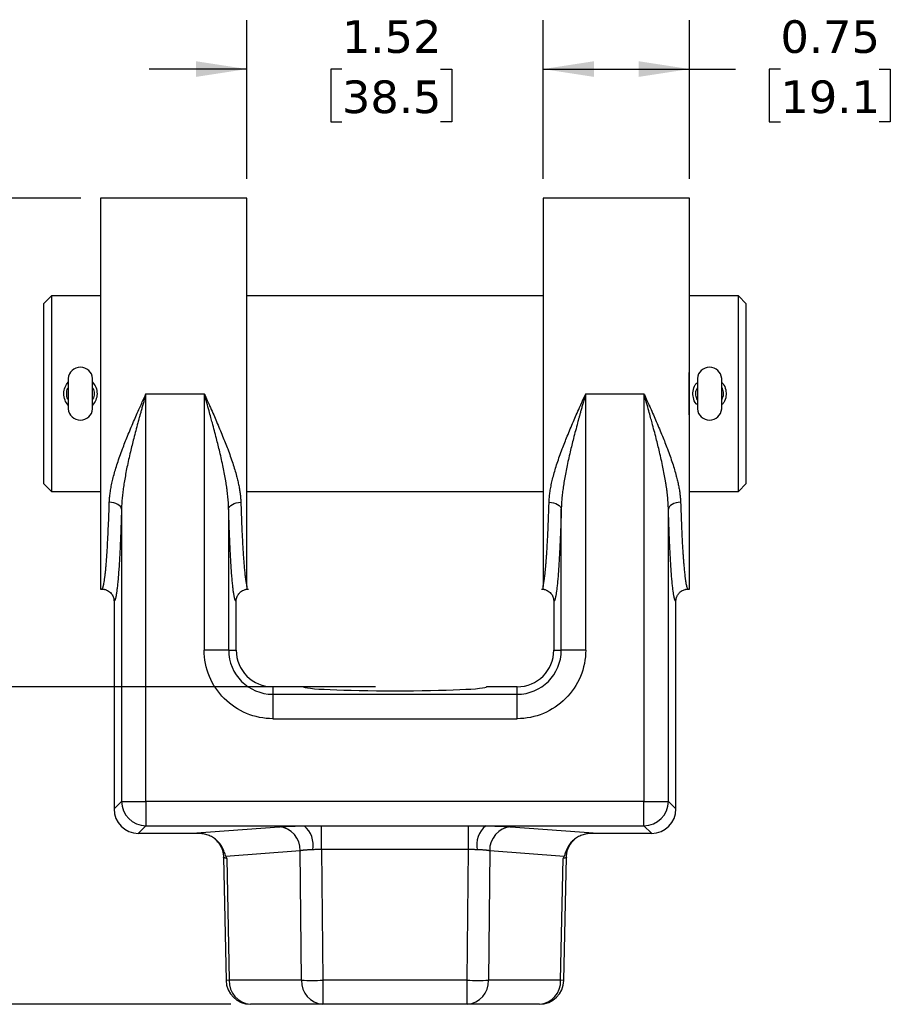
# Model space of a CAD drawing. Header units: inches. Extents: x 0 to 22, y 0 to 17.
# Tile 3 of 5: x 4.9 to 9.3, y 7.1 to 12.2. Entities that reach past the tile are written whole.
import ezdxf

# ---------------------------------------------------------------- set-up
doc = ezdxf.new("R2010")
doc.units = ezdxf.units.IN
doc.header["$LTSCALE"] = 2
doc.header["$MEASUREMENT"] = 0
doc.linetypes.add('SLD-Solid', pattern=[0])
doc.layers.add('DIMENSIONS', color=140, linetype='SLD-Solid', lineweight=25)
doc.styles.add('SLDTEXTSTYLE0', font='VERDANA.TTF')
doc.dimstyles.new('SLDDIMSTYLE0', dxfattribs={"dimtxt": 0.169922, "dimasz": 0.26, "dimexe": 0, "dimexo": 0.0625, "dimgap": 0.04248, "dimtad": 0, "dimtih": 1, "dimtoh": 1, "dimrnd": 1e-09, "dimzin": 12, "dimdsep": 46, "dimtxsty": 'SLDTEXTSTYLE0', "dimsah": 1, "dimcen": 0.09, "dimadec": 0, "dimazin": 3, "dimtfac": 1, "dimtmove": 0, "dimatfit": 0, "dimfxl": 0, "dimfrac": 2, "dimtolj": 1, "dimtzin": 12, "dimarcsym": 0})
doc.dimstyles.new('SLDDIMSTYLE1', dxfattribs={"dimtxt": 0.169922, "dimasz": 0.26, "dimexe": 0, "dimexo": 0.0625, "dimgap": 0.04248, "dimtad": 0, "dimtih": 1, "dimtoh": 1, "dimrnd": 1e-09, "dimdsep": 46, "dimtxsty": 'SLDTEXTSTYLE0', "dimsah": 1, "dimcen": 0.09, "dimadec": 0, "dimazin": 2, "dimtfac": 1, "dimtofl": 0, "dimtmove": 0, "dimatfit": 3, "dimfxl": 0, "dimfrac": 2, "dimtolj": 1, "dimtzin": 12, "dimarcsym": 0})
doc.dimstyles.new('SLDDIMSTYLE2', dxfattribs={"dimtxt": 0.169922, "dimasz": 0.26, "dimexe": 0, "dimexo": 0.0625, "dimgap": 0.04248, "dimtad": 0, "dimtih": 1, "dimtoh": 1, "dimrnd": 1e-09, "dimzin": 12, "dimdsep": 46, "dimtxsty": 'SLDTEXTSTYLE0', "dimsah": 1, "dimcen": 0.09, "dimadec": 0, "dimazin": 3, "dimtfac": 1, "dimtofl": 0, "dimtmove": 0, "dimatfit": 3, "dimfxl": 0, "dimfrac": 2, "dimtolj": 1, "dimtzin": 12, "dimarcsym": 0})

# ---------------------------------------------------------------- blocks, each defined once
blk = doc.blocks.new('_D')
at = {"layer": 'DIMENSIONS'}
for p, q in [((6.051, 11.3559), (6.051, 12.1671)), ((7.566, 11.3559), (7.566, 12.1671)), ((6.051, 11.9171), (5.551, 11.9171)), ((6.5371, 11.9171), (6.48, 11.9171)), ((6.48, 11.9171), (6.48, 11.647)), ((7.042, 11.9171), (7.0991, 11.9171)), ((7.0991, 11.9171), (7.0991, 11.647)), ((7.566, 11.9171), (8.066, 11.9171)), ((6.48, 11.647), (6.5371, 11.647)), ((7.0991, 11.647), (7.042, 11.647))]:
    blk.add_line(p, q, dxfattribs=at)
for points in [[(6.051, 11.9171), (5.791, 11.9571), (5.791, 11.8771)], [(7.566, 11.9171), (7.826, 11.8771), (7.826, 11.9571)]]:
    blk.add_solid(points, dxfattribs=at)
at = {"layer": 'DIMENSIONS', "char_height": 0.16667, "attachment_point": 1, "style": 'SLDTEXTSTYLE0'}
for s, insert in [('1.52', (6.5371, 12.1668)), ('38.5', (6.5371, 11.8587))]:
    blk.add_mtext(s, dxfattribs=dict(at, insert=insert))
blk = doc.blocks.new('_D_1')
at = {"layer": 'DIMENSIONS'}
for p, q in [((7.566, 11.3559), (7.566, 12.1671)), ((8.316, 11.3559), (8.316, 12.1671)), ((7.566, 11.9171), (8.316, 11.9171)), ((8.316, 11.9171), (8.5506, 11.9171)), ((8.7809, 11.9171), (8.7238, 11.9171)), ((8.7238, 11.9171), (8.7238, 11.647)), ((9.2858, 11.9171), (9.3429, 11.9171)), ((9.3429, 11.9171), (9.3429, 11.647)), ((8.7238, 11.647), (8.7809, 11.647)), ((9.3429, 11.647), (9.2858, 11.647))]:
    blk.add_line(p, q, dxfattribs=at)
for points in [[(7.566, 11.9171), (7.826, 11.8771), (7.826, 11.9571)], [(8.316, 11.9171), (8.056, 11.9571), (8.056, 11.8771)]]:
    blk.add_solid(points, dxfattribs=at)
at = {"layer": 'DIMENSIONS', "char_height": 0.16667, "attachment_point": 1, "style": 'SLDTEXTSTYLE0'}
for s, insert in [('0.75', (8.7809, 12.1668)), ('19.1', (8.7809, 11.8587))]:
    blk.add_mtext(s, dxfattribs=dict(at, insert=insert))
blk = doc.blocks.new('_D_2')
at = {"layer": 'DIMENSIONS'}
for p, q in [((5.201, 11.2559), (2.7125, 11.2559)), ((2.9625, 11.2559), (2.9625, 9.5652)), ((2.6393, 9.2571), (2.5822, 9.2571)), ((2.5822, 9.2571), (2.5822, 8.9871)), ((3.2856, 9.2571), (3.3427, 9.2571)), ((3.3427, 9.2571), (3.3427, 8.9871)), ((2.5822, 8.9871), (2.6393, 8.9871)), ((3.3427, 8.9871), (3.2856, 8.9871)), ((2.9625, 7.1309), (2.9625, 8.949)), ((5.9691, 7.1309), (2.7125, 7.1309))]:
    blk.add_line(p, q, dxfattribs=at)
for points in [[(2.9625, 11.2559), (2.9225, 10.9959), (3.0025, 10.9959)], [(2.9625, 7.1309), (3.0025, 7.3909), (2.9225, 7.3909)]]:
    blk.add_solid(points, dxfattribs=at)
at = {"layer": 'DIMENSIONS', "char_height": 0.16667, "attachment_point": 1, "style": 'SLDTEXTSTYLE0'}
for s, insert in [('4.12', (2.71, 9.5068)), ('104.8', (2.6393, 9.1987))]:
    blk.add_mtext(s, dxfattribs=dict(at, insert=insert))
blk = doc.blocks.new('_D_3')
at = {"layer": 'DIMENSIONS'}
for p, q in [((6.7085, 8.7559), (4.0696, 8.7559)), ((4.3196, 8.7559), (4.3196, 8.368)), ((4.0671, 8.0599), (4.01, 8.0599)), ((4.01, 8.0599), (4.01, 7.7898)), ((4.572, 8.0599), (4.6291, 8.0599)), ((4.6291, 8.0599), (4.6291, 7.7898)), ((4.01, 7.7898), (4.0671, 7.7898)), ((4.6291, 7.7898), (4.572, 7.7898)), ((4.3196, 7.1309), (4.3196, 7.7518)), ((5.9691, 7.1309), (4.0696, 7.1309))]:
    blk.add_line(p, q, dxfattribs=at)
for points in [[(4.3196, 8.7559), (4.2796, 8.4959), (4.3596, 8.4959)], [(4.3196, 7.1309), (4.3596, 7.3909), (4.2796, 7.3909)]]:
    blk.add_solid(points, dxfattribs=at)
at = {"layer": 'DIMENSIONS', "char_height": 0.16667, "attachment_point": 1, "style": 'SLDTEXTSTYLE0'}
for s, insert in [('1.62', (4.0671, 8.3096)), ('41.3', (4.0671, 8.0015))]:
    blk.add_mtext(s, dxfattribs=dict(at, insert=insert))

msp = doc.modelspace()

# ---------------------------------------------------------------- linework, layer by layer
for p, q in [((6.051, 11.2559), (5.301, 11.2559)), ((5.301, 11.2559), (5.301, 10.5341)), ((6.051, 9.2692), (6.051, 11.2559)), ((8.316, 11.2559), (7.566, 11.2559)), ((7.566, 11.2559), (7.566, 9.2692)), ((8.316, 10.5341), (8.316, 11.2559)), ((5.051, 10.7559), (5.011, 10.7159)), ((5.301, 10.7559), (5.051, 10.7559)), ((5.051, 10.7559), (5.051, 9.7559)), ((7.566, 10.7559), (6.051, 10.7559)), ((8.566, 10.7559), (8.316, 10.7559)), ((8.606, 10.7159), (8.566, 10.7559)), ((8.566, 9.7559), (8.566, 10.7559)), ((5.011, 10.7159), (5.011, 9.7959)), ((8.606, 9.7959), (8.606, 10.7159)), ((5.1367, 10.334), (5.1367, 10.1777)), ((5.2612, 10.1777), (5.2612, 10.334)), ((8.3557, 10.334), (8.3557, 10.1777)), ((8.4802, 10.1777), (8.4802, 10.334)), ((5.5343, 10.2559), (5.8326, 10.2559)), ((5.5343, 8.1692), (5.5343, 10.2559)), ((5.8326, 10.2559), (5.8326, 8.9434)), ((7.7843, 8.9434), (7.7843, 10.2559)), ((7.7843, 10.2559), (8.0826, 10.2559)), ((8.0826, 10.2559), (8.0826, 8.1692)), ((5.301, 9.9776), (5.301, 9.2559)), ((8.316, 9.2559), (8.316, 9.9776)), ((5.011, 9.7959), (5.051, 9.7559)), ((8.566, 9.7559), (8.606, 9.7959)), ((5.051, 9.7559), (5.301, 9.7559)), ((6.051, 9.7559), (7.566, 9.7559)), ((8.316, 9.7559), (8.566, 9.7559)), ((5.4094, 9.6652), (5.4094, 8.1692)), ((5.9575, 9.6652), (5.9575, 8.9434)), ((7.6594, 8.9434), (7.6594, 9.6652)), ((8.2075, 8.1692), (8.2075, 9.6652)), ((5.301, 9.2559), (5.3084, 9.2559)), ((5.3111, 9.2575), (5.3218, 9.2544)), ((6.0451, 9.2544), (6.0497, 9.2558)), ((7.5584, 9.2559), (7.566, 9.2559)), ((7.5672, 9.2558), (7.5718, 9.2544)), ((8.2951, 9.2544), (8.3058, 9.2575)), ((8.306, 9.2579), (8.3085, 9.2559)), ((8.3085, 9.2559), (8.316, 9.2559)), ((5.371, 9.1934), (5.371, 8.1307)), ((5.996, 8.9434), (5.996, 9.1934)), ((7.621, 9.1934), (7.621, 8.9434)), ((8.246, 8.1307), (8.246, 9.1934)), ((5.9575, 8.9434), (5.8326, 8.9434)), ((5.9575, 8.9434), (5.996, 8.9434)), ((7.621, 8.9434), (7.6594, 8.9434)), ((7.7843, 8.9434), (7.6594, 8.9434)), ((6.1835, 8.7559), (6.1835, 8.7174)), ((6.3397, 8.7559), (6.1835, 8.7559)), ((6.1835, 8.7174), (6.1835, 8.5925)), ((6.1835, 8.7174), (7.4335, 8.7174)), ((7.4335, 8.7559), (7.2772, 8.7559)), ((7.4335, 8.7174), (7.4335, 8.7559)), ((7.4335, 8.5925), (7.4335, 8.7174)), ((6.1835, 8.5925), (7.4335, 8.5925)), ((5.371, 8.1307), (5.4094, 8.1692)), ((5.4094, 8.1692), (5.5343, 8.1692)), ((8.0826, 8.1692), (5.5343, 8.1692)), ((5.5343, 8.1692), (5.5343, 8.0443)), ((8.0826, 8.1692), (8.2075, 8.1692)), ((8.0826, 8.0443), (8.0826, 8.1692)), ((8.2075, 8.1692), (8.246, 8.1307)), ((5.5343, 8.0443), (5.4958, 8.0059)), ((5.5343, 8.0443), (6.344, 8.0443)), ((5.7709, 8.0059), (6.2156, 8.0395)), ((6.432, 8.0449), (7.1849, 8.0449)), ((6.432, 7.9228), (6.432, 8.0449)), ((7.1849, 7.9228), (7.1849, 8.0449)), ((7.2729, 8.0443), (8.0826, 8.0443)), ((7.4013, 8.0395), (7.846, 8.0059)), ((8.1211, 8.0059), (8.0826, 8.0443)), ((5.4958, 8.0059), (5.7709, 8.0059)), ((7.846, 8.0059), (8.1211, 8.0059)), ((6.3239, 7.9168), (5.9432, 7.888)), ((6.3305, 7.2537), (6.3239, 7.9168)), ((7.1849, 7.9228), (6.432, 7.9228)), ((6.432, 7.9228), (6.4388, 7.2537)), ((7.1781, 7.2537), (7.1849, 7.9228)), ((7.293, 7.9168), (7.2864, 7.2537)), ((7.6737, 7.888), (7.293, 7.9168)), ((5.9314, 7.8833), (5.9441, 7.2534)), ((5.9432, 7.888), (5.9483, 7.8775)), ((5.9483, 7.8775), (5.9609, 7.2537)), ((7.656, 7.2537), (7.6686, 7.8775)), ((7.6686, 7.8775), (7.6737, 7.888)), ((7.6728, 7.2534), (7.6855, 7.8833)), ((5.9609, 7.2537), (5.9441, 7.2534)), ((6.3305, 7.2537), (5.9609, 7.2537)), ((7.1781, 7.2537), (6.4388, 7.2537)), ((6.4388, 7.2537), (6.4388, 7.1309)), ((7.1781, 7.1309), (7.1781, 7.2537)), ((7.656, 7.2537), (7.2864, 7.2537)), ((7.6728, 7.2534), (7.656, 7.2537)), ((6.4388, 7.1309), (6.0691, 7.1309)), ((7.1781, 7.1309), (6.4388, 7.1309)), ((7.5478, 7.1309), (7.1781, 7.1309))]:
    msp.add_line(p, q)
at = {"flags": 128}
for points in [[(5.4094, 9.6652), (5.4078, 9.6718), (5.404, 9.6782), (5.3981, 9.6841), (5.3903, 9.6893), (5.381, 9.6936), (5.3703, 9.6969), (5.3589, 9.699), (5.347, 9.6999)], [(5.9575, 9.6652), (5.9591, 9.6718), (5.9629, 9.6782), (5.9688, 9.6841), (5.9766, 9.6893), (5.9859, 9.6936), (5.9966, 9.6969), (6.008, 9.699), (6.0199, 9.6999)], [(7.597, 9.6999), (7.6089, 9.699), (7.6203, 9.6969), (7.631, 9.6936), (7.6403, 9.6893), (7.6481, 9.6841), (7.654, 9.6782), (7.6578, 9.6718), (7.6594, 9.6652)], [(8.2699, 9.6999), (8.258, 9.699), (8.2466, 9.6969), (8.2359, 9.6936), (8.2266, 9.6893), (8.2188, 9.6841), (8.2129, 9.6782), (8.2091, 9.6718), (8.2075, 9.6652)]]:
    msp.add_lwpolyline(points, dxfattribs=at)
for centre, radius, start, end in [((5.199, 10.329), 0.0625, 4.5886, 175.4114), ((8.418, 10.329), 0.0625, 4.5886, 175.4114), ((5.199, 10.1827), 0.0625, 184.5886, 355.4114), ((8.418, 10.1827), 0.0625, 184.5886, 355.4114), ((6.1835, 8.9434), 0.2259, 180, 270), ((6.1835, 8.9434), 0.1875, 180, 270), ((7.4335, 8.9434), 0.2259, 270, 0), ((7.4335, 8.9434), 0.1875, 270, 0), ((5.5346, 8.1695), 0.1252, 180.1276, 269.8724), ((8.0823, 8.1695), 0.1252, 270.1276, 359.8724), ((6.2036, 7.9199), 0.1203, 358.5571, 84.2757), ((6.2589, 7.9446), 0.1312, 350.0492, 49.4972), ((7.358, 7.9446), 0.1312, 130.5028, 189.9508), ((7.4133, 7.9199), 0.1203, 95.7243, 181.4429), ((6.0691, 7.2559), 0.125, 181.1547, 270), ((6.0779, 7.2477), 0.1172, 177.0889, 265.6889), ((6.4476, 7.2477), 0.1172, 177.0889, 265.6889), ((6.3847, 11.4553), 4.2019, 269.262, 270.738), ((7.2322, 11.4553), 4.2019, 269.262, 270.738), ((7.1693, 7.2477), 0.1172, 274.3111, 2.9111), ((7.539, 7.2477), 0.1172, 274.3111, 2.9111), ((7.5478, 7.2559), 0.125, 270, 358.8453)]:
    msp.add_arc(centre, radius, start, end)
for centre, major_axis, ratio, start_param, end_param in [((6.8085, 8.7559), (0.4688, 0), 0.043661, 3.141593, 6.283185), ((5.4961, 8.131), (-0.0886, -0.0886), 0.998099, 5.498738, 7.067632), ((8.1208, 8.131), (0.0886, -0.0886), 0.998099, 5.498738, 7.067632), ((6.5938, 7.9433), (0.8354, -0.0616), 0.012861, 2.799996, 2.969002), ((7.0231, 7.9433), (0.8354, 0.0616), 0.012861, 0.172591, 0.341597)]:
    msp.add_ellipse(centre, major_axis=major_axis, ratio=ratio, start_param=start_param, end_param=end_param)
for points, knots in [([(5.301, 10.5341), (5.301, 10.5279), (5.3012, 10.5154), (5.3014, 10.4966), (5.3015, 10.4777), (5.3017, 10.4586), (5.3019, 10.4396), (5.302, 10.4204), (5.3021, 10.4012), (5.3022, 10.3819), (5.3023, 10.3626), (5.3024, 10.3433), (5.3025, 10.3239), (5.3025, 10.3045), (5.3025, 10.285), (5.3026, 10.2656), (5.3026, 10.2461), (5.3025, 10.2267), (5.3025, 10.2072), (5.3025, 10.1878), (5.3024, 10.1684), (5.3023, 10.1491), (5.3022, 10.1298), (5.3021, 10.1105), (5.302, 10.0913), (5.3019, 10.0721), (5.3017, 10.0531), (5.3015, 10.034), (5.3014, 10.0151), (5.3012, 9.9963), (5.301, 9.9838), (5.301, 9.9776)], [0, 0, 0, 0, 0.034484, 0.068968, 0.103451, 0.137935, 0.172418, 0.206901, 0.241383, 0.275866, 0.310348, 0.344831, 0.379313, 0.413795, 0.448277, 0.482759, 0.517241, 0.551723, 0.586205, 0.620687, 0.655169, 0.689652, 0.724134, 0.758617, 0.793099, 0.827582, 0.862065, 0.896549, 0.931032, 0.965516, 1, 1, 1, 1]), ([(5.301, 10.5341), (5.301, 10.4438), (5.301, 10.3498), (5.301, 10.1619), (5.301, 10.0679), (5.301, 9.9776)], [0, 0, 0, 0, 0.5, 0.5, 1, 1, 1, 1]), ([(8.316, 9.9776), (8.3159, 9.9838), (8.3157, 9.9963), (8.3155, 10.0151), (8.3154, 10.034), (8.3152, 10.0531), (8.315, 10.0721), (8.3149, 10.0913), (8.3148, 10.1105), (8.3147, 10.1298), (8.3146, 10.1491), (8.3145, 10.1684), (8.3144, 10.1878), (8.3144, 10.2072), (8.3144, 10.2267), (8.3143, 10.2461), (8.3143, 10.2656), (8.3144, 10.285), (8.3144, 10.3045), (8.3144, 10.3239), (8.3145, 10.3433), (8.3146, 10.3626), (8.3147, 10.3819), (8.3148, 10.4012), (8.3149, 10.4204), (8.315, 10.4396), (8.3152, 10.4586), (8.3154, 10.4777), (8.3155, 10.4966), (8.3157, 10.5154), (8.3159, 10.5279), (8.316, 10.5341)], [0, 0, 0, 0, 0.034484, 0.068968, 0.103451, 0.137935, 0.172418, 0.206901, 0.241383, 0.275866, 0.310348, 0.344831, 0.379313, 0.413795, 0.448277, 0.482759, 0.517241, 0.551723, 0.586205, 0.620687, 0.655169, 0.689652, 0.724134, 0.758617, 0.793099, 0.827582, 0.862065, 0.896549, 0.931032, 0.965516, 1, 1, 1, 1]), ([(8.316, 9.9776), (8.316, 10.0679), (8.316, 10.1619), (8.316, 10.3498), (8.316, 10.4438), (8.316, 10.5341)], [0, 0, 0, 0, 0.5, 0.5, 1, 1, 1, 1]), ([(5.1367, 10.197), (5.1304, 10.2053), (5.1174, 10.2226), (5.1121, 10.256), (5.1175, 10.2892), (5.1305, 10.3064), (5.1367, 10.3146)], [0, 0, 0, 0, 0.238891, 0.501415, 0.763892, 1, 1, 1, 1]), ([(5.1367, 10.2255), (5.1358, 10.2267), (5.1297, 10.2353), (5.1282, 10.2559), (5.1298, 10.2765), (5.1358, 10.2851), (5.1367, 10.2862)], [0, 0, 0, 0, 0.0685044, 0.5009949, 0.9333656, 1, 1, 1, 1]), ([(5.2612, 10.3147), (5.2674, 10.3064), (5.2804, 10.2891), (5.2858, 10.2558), (5.2804, 10.2225), (5.2674, 10.2053), (5.2612, 10.1971)], [0, 0, 0, 0, 0.238253, 0.500696, 0.76331, 1, 1, 1, 1]), ([(5.2612, 10.2862), (5.2621, 10.285), (5.2681, 10.2764), (5.2697, 10.2558), (5.2681, 10.2353), (5.2621, 10.2267), (5.2612, 10.2255)], [0, 0, 0, 0, 0.067758, 0.500044, 0.932671, 1, 1, 1, 1]), ([(8.3557, 10.1982), (8.3533, 10.2003), (8.3426, 10.2099), (8.3335, 10.2355), (8.332, 10.2691), (8.3403, 10.2973), (8.3519, 10.3092), (8.3557, 10.313)], [0, 0, 0, 0, 0.073939, 0.340405, 0.606815, 0.873268, 1, 1, 1, 1]), ([(8.3557, 10.2244), (8.3527, 10.2319), (8.3468, 10.2473), (8.3475, 10.2695), (8.3535, 10.2811), (8.3557, 10.2852)], [0, 0, 0, 0, 0.381495, 0.781409, 1, 1, 1, 1]), ([(8.4802, 10.3135), (8.4826, 10.3114), (8.4933, 10.3018), (8.5024, 10.2762), (8.5039, 10.2426), (8.4956, 10.2144), (8.484, 10.2025), (8.4802, 10.1987)], [0, 0, 0, 0, 0.074138, 0.340367, 0.606758, 0.873434, 1, 1, 1, 1]), ([(8.4802, 10.2874), (8.4832, 10.2798), (8.4892, 10.2644), (8.4883, 10.2422), (8.4824, 10.2306), (8.4802, 10.2265)], [0, 0, 0, 0, 0.38242, 0.782181, 1, 1, 1, 1]), ([(5.347, 9.6999), (5.3471, 9.7038), (5.3474, 9.7118), (5.3484, 9.7239), (5.3496, 9.7364), (5.3513, 9.7493), (5.3533, 9.7625), (5.3557, 9.7761), (5.3584, 9.7901), (5.3615, 9.8044), (5.365, 9.8191), (5.3731, 9.8506), (5.3885, 9.9018), (5.4128, 9.9701), (5.441, 10.0414), (5.4654, 10.0996), (5.4866, 10.1483), (5.5014, 10.1819), (5.5175, 10.2182), (5.5281, 10.242), (5.5343, 10.2559)], [0, 0, 0, 0, 0.022721, 0.045928, 0.069633, 0.093849, 0.118589, 0.143863, 0.169681, 0.196055, 0.222991, 0.250501, 0.368926, 0.500346, 0.61662, 0.749172, 0.808235, 0.874577, 0.926792, 1, 1, 1, 1]), ([(5.5343, 10.2559), (5.532, 10.2478), (5.5276, 10.2321), (5.5213, 10.2094), (5.5154, 10.1883), (5.51, 10.1688), (5.505, 10.1509), (5.5005, 10.1345), (5.4965, 10.1198), (5.4868, 10.084), (5.4725, 10.03), (5.4538, 9.9543), (5.4375, 9.882), (5.4262, 9.8221), (5.4193, 9.778), (5.4152, 9.7474), (5.4123, 9.7184), (5.4102, 9.6912), (5.4097, 9.6737), (5.4094, 9.6652)], [0, 0, 0, 0, 0.040609, 0.078559, 0.113849, 0.14648, 0.176452, 0.203764, 0.228417, 0.250411, 0.383613, 0.499846, 0.631969, 0.749751, 0.805046, 0.857705, 0.907742, 0.955168, 1, 1, 1, 1]), ([(5.8326, 10.2559), (5.8353, 10.2498), (5.8404, 10.2384), (5.8476, 10.2223), (5.854, 10.208), (5.8594, 10.1957), (5.8684, 10.1755), (5.8803, 10.1483), (5.9015, 10.0996), (5.9259, 10.0414), (5.9541, 9.9701), (5.9784, 9.9018), (5.9948, 9.8473), (6.0043, 9.8094), (6.0095, 9.7855), (6.0137, 9.7627), (6.0168, 9.7408), (6.019, 9.72), (6.0196, 9.7065), (6.0199, 9.6999)], [0, 0, 0, 0, 0.031805, 0.060251, 0.085338, 0.107067, 0.125436, 0.191775, 0.250841, 0.38339, 0.499667, 0.631084, 0.749512, 0.79504, 0.838993, 0.881416, 0.922356, 0.961864, 1, 1, 1, 1]), ([(5.9575, 9.6652), (5.9574, 9.6698), (5.9571, 9.6793), (5.9564, 9.6938), (5.9554, 9.7088), (5.954, 9.7244), (5.9523, 9.7405), (5.9504, 9.7571), (5.9481, 9.7742), (5.9455, 9.7919), (5.9398, 9.8268), (5.9294, 9.882), (5.9131, 9.9543), (5.8944, 10.03), (5.8788, 10.0889), (5.8659, 10.1361), (5.8565, 10.1704), (5.8452, 10.211), (5.837, 10.2402), (5.8326, 10.2559)], [0, 0, 0, 0, 0.024588, 0.049975, 0.076163, 0.103155, 0.130954, 0.159561, 0.18898, 0.219212, 0.250258, 0.368038, 0.500163, 0.616392, 0.749598, 0.796242, 0.853524, 0.921443, 1, 1, 1, 1]), ([(7.597, 9.6999), (7.5971, 9.7038), (7.5974, 9.7118), (7.5984, 9.7239), (7.5996, 9.7364), (7.6013, 9.7493), (7.6033, 9.7625), (7.6057, 9.7761), (7.6084, 9.7901), (7.6115, 9.8044), (7.615, 9.8191), (7.6231, 9.8506), (7.6385, 9.9018), (7.6628, 9.9701), (7.691, 10.0414), (7.7154, 10.0995), (7.7366, 10.1483), (7.7514, 10.1819), (7.7675, 10.2182), (7.7781, 10.242), (7.7843, 10.2559)], [0, 0, 0, 0, 0.022721, 0.045928, 0.069632, 0.093849, 0.118588, 0.143862, 0.16968, 0.196053, 0.22299, 0.250499, 0.368923, 0.500342, 0.616615, 0.749166, 0.808229, 0.87457, 0.926788, 1, 1, 1, 1]), ([(7.7843, 10.2559), (7.782, 10.2478), (7.7776, 10.2321), (7.7713, 10.2094), (7.7654, 10.1883), (7.76, 10.1688), (7.755, 10.1509), (7.7505, 10.1345), (7.7465, 10.1198), (7.7368, 10.084), (7.7225, 10.03), (7.7038, 9.9543), (7.6875, 9.882), (7.6762, 9.8221), (7.6693, 9.778), (7.6652, 9.7474), (7.6623, 9.7184), (7.6602, 9.6912), (7.6597, 9.6737), (7.6594, 9.6652)], [0, 0, 0, 0, 0.040608, 0.078558, 0.113847, 0.146478, 0.17645, 0.203762, 0.228415, 0.250408, 0.383611, 0.499844, 0.631967, 0.74975, 0.805045, 0.857705, 0.907741, 0.955168, 1, 1, 1, 1]), ([(8.0826, 10.2559), (8.0853, 10.2498), (8.0904, 10.2384), (8.0976, 10.2223), (8.104, 10.208), (8.1094, 10.1957), (8.1184, 10.1755), (8.1303, 10.1483), (8.1515, 10.0996), (8.1759, 10.0414), (8.2041, 9.9701), (8.2284, 9.9018), (8.2448, 9.8473), (8.2543, 9.8094), (8.2595, 9.7855), (8.2637, 9.7627), (8.2668, 9.7408), (8.269, 9.72), (8.2696, 9.7065), (8.2699, 9.6999)], [0, 0, 0, 0, 0.031803, 0.060248, 0.085333, 0.107061, 0.125429, 0.191768, 0.250835, 0.383385, 0.499663, 0.631081, 0.74951, 0.795038, 0.838992, 0.881415, 0.922355, 0.961864, 1, 1, 1, 1]), ([(8.2075, 9.6652), (8.2074, 9.6698), (8.2071, 9.6793), (8.2064, 9.6938), (8.2054, 9.7088), (8.204, 9.7244), (8.2023, 9.7405), (8.2004, 9.7571), (8.1981, 9.7742), (8.1955, 9.7919), (8.1898, 9.8268), (8.1794, 9.882), (8.1631, 9.9543), (8.1444, 10.03), (8.1288, 10.0889), (8.1159, 10.1361), (8.1065, 10.1704), (8.0952, 10.211), (8.087, 10.2402), (8.0826, 10.2559)], [0, 0, 0, 0, 0.024588, 0.049974, 0.076162, 0.103154, 0.130953, 0.159561, 0.188979, 0.219211, 0.250257, 0.368036, 0.500161, 0.61639, 0.749595, 0.796239, 0.853522, 0.921442, 1, 1, 1, 1]), ([(5.3109, 9.2574), (5.3112, 9.2578), (5.3121, 9.2588), (5.3134, 9.2616), (5.3149, 9.2655), (5.3162, 9.27), (5.3174, 9.2748), (5.3185, 9.2797), (5.32, 9.2873), (5.3219, 9.2986), (5.3242, 9.315), (5.3263, 9.3332), (5.3283, 9.3527), (5.3308, 9.3799), (5.3338, 9.4171), (5.337, 9.4669), (5.3399, 9.5208), (5.3425, 9.578), (5.3449, 9.6373), (5.3463, 9.6793), (5.347, 9.6999)], [0, 0, 0, 0, 0.023981, 0.060584, 0.094485, 0.125684, 0.154181, 0.179976, 0.203069, 0.261412, 0.317426, 0.371112, 0.422469, 0.471497, 0.56625, 0.658335, 0.747752, 0.834502, 0.918584, 1, 1, 1, 1]), ([(6.0199, 9.6999), (6.0201, 9.6944), (6.0205, 9.6832), (6.021, 9.6668), (6.0216, 9.6504), (6.0222, 9.6341), (6.0228, 9.618), (6.0234, 9.6021), (6.0241, 9.5863), (6.0247, 9.5707), (6.0254, 9.5553), (6.0261, 9.5401), (6.0268, 9.5251), (6.0276, 9.5104), (6.0284, 9.4959), (6.0291, 9.4817), (6.0299, 9.4678), (6.0308, 9.4541), (6.0316, 9.4408), (6.0325, 9.4278), (6.0334, 9.4142), (6.0345, 9.3999), (6.0357, 9.385), (6.0369, 9.3704), (6.0383, 9.3561), (6.0396, 9.3424), (6.0411, 9.3292), (6.0426, 9.3167), (6.0441, 9.3051), (6.0457, 9.2943), (6.0474, 9.2847), (6.0492, 9.2761), (6.0503, 9.2715), (6.051, 9.2692)], [0, 0, 0, 0, 0.024574, 0.049341, 0.074301, 0.099453, 0.124799, 0.150338, 0.17607, 0.201995, 0.228113, 0.254424, 0.280928, 0.307625, 0.334515, 0.361599, 0.388875, 0.416345, 0.444008, 0.471864, 0.499913, 0.534814, 0.570947, 0.608311, 0.646906, 0.686733, 0.727791, 0.770081, 0.813602, 0.858354, 0.904338, 0.951553, 1, 1, 1, 1]), ([(7.566, 9.2692), (7.5663, 9.2704), (7.5669, 9.2727), (7.5678, 9.2767), (7.5687, 9.281), (7.5696, 9.2857), (7.5705, 9.2906), (7.5714, 9.2959), (7.5722, 9.3015), (7.5731, 9.3073), (7.5739, 9.3133), (7.5747, 9.3196), (7.5755, 9.3261), (7.5762, 9.3328), (7.577, 9.3397), (7.5777, 9.3467), (7.5784, 9.3539), (7.5791, 9.3612), (7.5798, 9.3687), (7.5805, 9.3763), (7.5811, 9.3839), (7.5817, 9.3916), (7.5823, 9.3995), (7.5829, 9.4073), (7.5839, 9.4204), (7.5852, 9.4393), (7.5868, 9.4648), (7.5883, 9.4914), (7.5898, 9.519), (7.5911, 9.5474), (7.5925, 9.5767), (7.5937, 9.6066), (7.5948, 9.6372), (7.5959, 9.6681), (7.5966, 9.6894), (7.597, 9.6999)], [0, 0, 0, 0, 0.025431, 0.050527, 0.075288, 0.099714, 0.123804, 0.147559, 0.170979, 0.194064, 0.216813, 0.239228, 0.261307, 0.28305, 0.304459, 0.325532, 0.346271, 0.366674, 0.386741, 0.406474, 0.425871, 0.444933, 0.46366, 0.482052, 0.500109, 0.553234, 0.605662, 0.657393, 0.708427, 0.758765, 0.808405, 0.857349, 0.905596, 0.953146, 1, 1, 1, 1]), ([(8.2699, 9.6999), (8.2706, 9.6793), (8.272, 9.6373), (8.2744, 9.578), (8.2765, 9.5307), (8.2784, 9.4945), (8.2799, 9.468), (8.2815, 9.4426), (8.2831, 9.4183), (8.2849, 9.3952), (8.2869, 9.3703), (8.2894, 9.3441), (8.2915, 9.3248), (8.2931, 9.3127), (8.2939, 9.3066), (8.2948, 9.3007), (8.2956, 9.2951), (8.2965, 9.2898), (8.2978, 9.2827), (8.2996, 9.2739), (8.3022, 9.2649), (8.3043, 9.2589), (8.3057, 9.2581), (8.306, 9.2579)], [0, 0, 0, 0, 0.08143, 0.165526, 0.252291, 0.296683, 0.341743, 0.38747, 0.433865, 0.480927, 0.528658, 0.597954, 0.671815, 0.691918, 0.712334, 0.733064, 0.754107, 0.775463, 0.797132, 0.846025, 0.905725, 0.976232, 1, 1, 1, 1]), ([(5.4094, 9.6652), (5.4092, 9.6593), (5.4089, 9.6475), (5.4083, 9.6301), (5.4078, 9.6129), (5.4072, 9.5961), (5.4066, 9.5795), (5.406, 9.5632), (5.4054, 9.5472), (5.4048, 9.5315), (5.4041, 9.5161), (5.4035, 9.5009), (5.4028, 9.486), (5.4017, 9.4614), (5.4, 9.4281), (5.3977, 9.3884), (5.3953, 9.3518), (5.3928, 9.3187), (5.3902, 9.2893), (5.3875, 9.2636), (5.3848, 9.2419), (5.3824, 9.2267), (5.3805, 9.2163), (5.3789, 9.2093), (5.3773, 9.2035), (5.3757, 9.1991), (5.3741, 9.1959), (5.3726, 9.1938), (5.3715, 9.1935), (5.371, 9.1934)], [0, 0, 0, 0, 0.020585, 0.041129, 0.061641, 0.082128, 0.1026, 0.123063, 0.143528, 0.164001, 0.184492, 0.205008, 0.225558, 0.24615, 0.30933, 0.372534, 0.436213, 0.499914, 0.563599, 0.627307, 0.690506, 0.753727, 0.78901, 0.82419, 0.859308, 0.894406, 0.929526, 0.96471, 1, 1, 1, 1]), ([(5.996, 9.1934), (5.9956, 9.1934), (5.995, 9.1935), (5.9941, 9.1943), (5.9932, 9.1954), (5.9922, 9.1969), (5.9913, 9.1989), (5.9904, 9.2013), (5.9895, 9.2041), (5.9885, 9.2074), (5.9876, 9.211), (5.9867, 9.2151), (5.9858, 9.2197), (5.9843, 9.2281), (5.9821, 9.2419), (5.9794, 9.2636), (5.9767, 9.2893), (5.9741, 9.3187), (5.9716, 9.3518), (5.9692, 9.3884), (5.9669, 9.4281), (5.9651, 9.4647), (5.9636, 9.4965), (5.9625, 9.5225), (5.9614, 9.5494), (5.9604, 9.5771), (5.9594, 9.6056), (5.9584, 9.6349), (5.9578, 9.6551), (5.9575, 9.6652)], [0, 0, 0, 0, 0.020598, 0.041155, 0.06168, 0.082179, 0.102662, 0.123137, 0.143612, 0.164095, 0.184596, 0.205121, 0.22568, 0.24628, 0.309482, 0.372701, 0.436388, 0.500093, 0.563775, 0.627473, 0.690657, 0.753857, 0.789126, 0.82429, 0.859391, 0.89447, 0.92957, 0.964733, 1, 1, 1, 1]), ([(7.6594, 9.6652), (7.6592, 9.6593), (7.6589, 9.6475), (7.6583, 9.6301), (7.6578, 9.6129), (7.6572, 9.5961), (7.6566, 9.5795), (7.656, 9.5632), (7.6554, 9.5472), (7.6548, 9.5315), (7.6541, 9.5161), (7.6535, 9.5009), (7.6528, 9.486), (7.6517, 9.4614), (7.65, 9.4281), (7.6477, 9.3884), (7.6453, 9.3518), (7.6428, 9.3187), (7.6402, 9.2893), (7.6375, 9.2636), (7.6348, 9.2419), (7.6324, 9.2267), (7.6305, 9.2163), (7.6289, 9.2093), (7.6273, 9.2035), (7.6257, 9.1991), (7.6241, 9.1959), (7.6226, 9.1938), (7.6215, 9.1935), (7.621, 9.1934)], [0, 0, 0, 0, 0.020585, 0.0411292, 0.0616408, 0.0821282, 0.1025995, 0.1230632, 0.1435276, 0.164001, 0.1844916, 0.2050079, 0.2255581, 0.2461504, 0.3093305, 0.3725343, 0.4362125, 0.4999144, 0.5635991, 0.6273071, 0.690506, 0.7537274, 0.7890104, 0.82419, 0.859308, 0.8944061, 0.9295263, 0.9647104, 1, 1, 1, 1]), ([(8.246, 9.1934), (8.2456, 9.1934), (8.245, 9.1935), (8.2441, 9.1943), (8.2432, 9.1954), (8.2422, 9.1969), (8.2413, 9.1989), (8.2404, 9.2013), (8.2395, 9.2041), (8.2385, 9.2074), (8.2376, 9.211), (8.2367, 9.2151), (8.2358, 9.2197), (8.2343, 9.2281), (8.2321, 9.2419), (8.2294, 9.2636), (8.2267, 9.2893), (8.2241, 9.3187), (8.2216, 9.3518), (8.2192, 9.3884), (8.2169, 9.4281), (8.2151, 9.4647), (8.2136, 9.4965), (8.2125, 9.5225), (8.2114, 9.5494), (8.2104, 9.5771), (8.2094, 9.6056), (8.2084, 9.6349), (8.2078, 9.6551), (8.2075, 9.6652)], [0, 0, 0, 0, 0.020598, 0.041155, 0.06168, 0.082179, 0.102662, 0.123137, 0.143612, 0.164095, 0.184596, 0.205121, 0.22568, 0.24628, 0.309482, 0.372701, 0.436388, 0.500093, 0.563775, 0.627473, 0.690657, 0.753857, 0.789126, 0.82429, 0.859391, 0.89447, 0.92957, 0.964733, 1, 1, 1, 1]), ([(5.3084, 9.2559), (5.309, 9.2559), (5.3098, 9.256), (5.3106, 9.2571), (5.3109, 9.2574)], [0, 0, 0, 0, 0.732715, 1, 1, 1, 1]), ([(5.3084, 9.2559), (5.3099, 9.2558), (5.3131, 9.2557), (5.3179, 9.2552), (5.3227, 9.2543), (5.3276, 9.2529), (5.3346, 9.2504), (5.3433, 9.2457), (5.3523, 9.2383), (5.3594, 9.23), (5.3646, 9.2214), (5.3683, 9.2122), (5.3705, 9.2028), (5.3708, 9.1965), (5.371, 9.1934)], [0, 0, 0, 0, 0.047641, 0.096638, 0.146899, 0.198312, 0.250746, 0.373357, 0.500255, 0.602958, 0.70555, 0.806703, 0.905197, 1, 1, 1, 1]), ([(5.996, 9.1934), (5.996, 9.1951), (5.9961, 9.1985), (5.9967, 9.2037), (5.9979, 9.209), (5.9994, 9.2142), (6.0015, 9.2193), (6.0041, 9.2243), (6.007, 9.229), (6.0104, 9.2335), (6.0155, 9.239), (6.0233, 9.2455), (6.033, 9.2508), (6.0425, 9.2539), (6.0505, 9.2556), (6.0559, 9.2558), (6.0585, 9.2559)], [0, 0, 0, 0, 0.052217, 0.105703, 0.160306, 0.215852, 0.272148, 0.328982, 0.386129, 0.44336, 0.500439, 0.615737, 0.749995, 0.836557, 0.920063, 1, 1, 1, 1]), ([(6.0509, 9.2559), (6.0522, 9.2559), (6.0535, 9.2559), (6.056, 9.2559), (6.0572, 9.2559), (6.0585, 9.2559)], [0, 0, 0, 0, 0.5, 0.5, 1, 1, 1, 1]), ([(6.051, 9.2692), (6.051, 9.2658), (6.051, 9.2594), (6.051, 9.2573), (6.051, 9.2563)], [0, 0, 0, 0, 0.522646, 1, 1, 1, 1]), ([(7.5584, 9.2559), (7.5599, 9.2558), (7.5631, 9.2557), (7.5679, 9.2552), (7.5727, 9.2543), (7.5776, 9.2529), (7.5845, 9.2504), (7.5933, 9.2457), (7.6023, 9.2384), (7.6094, 9.2301), (7.6146, 9.2214), (7.6183, 9.2122), (7.6205, 9.2028), (7.6208, 9.1965), (7.621, 9.1934)], [0, 0, 0, 0, 0.0475374, 0.0964249, 0.1465717, 0.1978663, 0.2501778, 0.372901, 0.4997999, 0.6026043, 0.705296, 0.8065431, 0.9051223, 1, 1, 1, 1]), ([(7.566, 9.2563), (7.566, 9.2573), (7.566, 9.2594), (7.566, 9.2658), (7.566, 9.2692)], [0, 0, 0, 0, 0.475026, 1, 1, 1, 1]), ([(8.246, 9.1934), (8.246, 9.1951), (8.2461, 9.1985), (8.2467, 9.2037), (8.2479, 9.209), (8.2494, 9.2142), (8.2515, 9.2193), (8.254, 9.2243), (8.257, 9.229), (8.2604, 9.2335), (8.2655, 9.239), (8.2732, 9.2455), (8.283, 9.2508), (8.2925, 9.2539), (8.3005, 9.2556), (8.3059, 9.2558), (8.3085, 9.2559)], [0, 0, 0, 0, 0.0521773, 0.1056193, 0.1601755, 0.2156722, 0.2719158, 0.3286952, 0.3857873, 0.4429611, 0.499984, 0.6152612, 0.7494281, 0.8361908, 0.9198873, 1, 1, 1, 1]), ([(8.3085, 9.2559), (8.3079, 9.2559), (8.3071, 9.256), (8.3063, 9.2571), (8.306, 9.2574)], [0, 0, 0, 0, 0.732715, 1, 1, 1, 1]), ([(6.1835, 8.5925), (6.0904, 8.5925), (6.0012, 8.6295), (5.8696, 8.7611), (5.8326, 8.8503), (5.8326, 8.9434)], [0, 0, 0, 0, 0.5, 0.5, 1, 1, 1, 1]), ([(7.7843, 8.9434), (7.7843, 8.8503), (7.7473, 8.7611), (7.6157, 8.6295), (7.5265, 8.5925), (7.4335, 8.5925)], [0, 0, 0, 0, 0.5, 0.5, 1, 1, 1, 1]), ([(6.2156, 8.0395), (6.2173, 8.0397), (6.2205, 8.0399), (6.2258, 8.0402), (6.2313, 8.0406), (6.2371, 8.0409), (6.2432, 8.0412), (6.2495, 8.0415), (6.2562, 8.0418), (6.2631, 8.0421), (6.2722, 8.0425), (6.2837, 8.0429), (6.2979, 8.0433), (6.3127, 8.0437), (6.328, 8.044), (6.3387, 8.0442), (6.344, 8.0443)], [0, 0, 0, 0, 0.05596, 0.111633, 0.167101, 0.222445, 0.277746, 0.333088, 0.388553, 0.44422, 0.500173, 0.600614, 0.70034, 0.799826, 0.899554, 1, 1, 1, 1]), ([(6.344, 8.0443), (6.3481, 8.0443), (6.3563, 8.0444), (6.3686, 8.0445), (6.3811, 8.0446), (6.3937, 8.0448), (6.4064, 8.0448), (6.4192, 8.0449), (6.4277, 8.0449), (6.432, 8.0449)], [0, 0, 0, 0, 0.140398, 0.281444, 0.423242, 0.565896, 0.709508, 0.854177, 1, 1, 1, 1]), ([(7.1849, 8.0449), (7.1892, 8.0449), (7.1977, 8.0449), (7.2105, 8.0448), (7.2232, 8.0448), (7.2358, 8.0446), (7.2483, 8.0445), (7.2606, 8.0444), (7.2688, 8.0443), (7.2729, 8.0443)], [0, 0, 0, 0, 0.145823, 0.290492, 0.434104, 0.576758, 0.718556, 0.859602, 1, 1, 1, 1]), ([(7.2729, 8.0443), (7.2758, 8.0442), (7.2818, 8.0441), (7.2905, 8.044), (7.2991, 8.0438), (7.3075, 8.0436), (7.3157, 8.0434), (7.3237, 8.0432), (7.3315, 8.0429), (7.3391, 8.0427), (7.3485, 8.0423), (7.3594, 8.0419), (7.3713, 8.0414), (7.3823, 8.0408), (7.3924, 8.0402), (7.3983, 8.0397), (7.4013, 8.0395)], [0, 0, 0, 0, 0.055902, 0.111524, 0.166948, 0.222253, 0.277523, 0.332841, 0.388287, 0.443944, 0.499893, 0.600346, 0.700106, 0.799649, 0.899455, 1, 1, 1, 1]), ([(5.9432, 7.888), (5.9417, 7.8911), (5.9405, 7.8947), (5.938, 7.9021), (5.9366, 7.906), (5.9324, 7.9175), (5.9291, 7.9251), (5.9213, 7.9397), (5.9168, 7.9468), (5.9066, 7.9599), (5.9009, 7.966), (5.8883, 7.9771), (5.8816, 7.982), (5.8673, 7.9904), (5.8597, 7.9939), (5.844, 7.9994), (5.8361, 8.0014), (5.8205, 8.0041), (5.8133, 8.0047), (5.8069, 8.005)], [0, 0, 0, 0, 0.0625, 0.0625, 0.125, 0.125, 0.25, 0.25, 0.375, 0.375, 0.5, 0.5, 0.625, 0.625, 0.75, 0.75, 0.875, 0.875, 1, 1, 1, 1]), ([(5.8852, 7.9787), (5.8875, 7.9767), (5.8945, 7.9709), (5.9072, 7.9562), (5.9199, 7.9352), (5.9292, 7.9103), (5.9307, 7.8923), (5.9314, 7.8833)], [0, 0, 0, 0, 0.110059, 0.319928, 0.539828, 0.768143, 1, 1, 1, 1]), ([(7.81, 8.005), (7.8036, 8.0047), (7.7964, 8.0041), (7.7809, 8.0014), (7.7729, 7.9994), (7.7572, 7.9939), (7.7497, 7.9904), (7.7353, 7.982), (7.7285, 7.977), (7.716, 7.966), (7.7103, 7.9599), (7.7, 7.9467), (7.6956, 7.9397), (7.6878, 7.9251), (7.6845, 7.9175), (7.6803, 7.906), (7.679, 7.9022), (7.6764, 7.8948), (7.6752, 7.8911), (7.6737, 7.888)], [0, 0, 0, 0, 0.125, 0.125, 0.25, 0.25, 0.375, 0.375, 0.5, 0.5, 0.625, 0.625, 0.75, 0.75, 0.875, 0.875, 0.9375, 0.9375, 1, 1, 1, 1]), ([(7.6855, 7.8833), (7.6861, 7.8915), (7.6874, 7.908), (7.6953, 7.9312), (7.7064, 7.9516), (7.7186, 7.9671), (7.7259, 7.9738), (7.7288, 7.9765)], [0, 0, 0, 0, 0.216405, 0.433597, 0.648456, 0.860026, 1, 1, 1, 1]), ([(6.388, 7.9219), (6.386, 7.9218), (6.3818, 7.9217), (6.3756, 7.9215), (6.3696, 7.9212), (6.3637, 7.9208), (6.3579, 7.9205), (6.3523, 7.9201), (6.3469, 7.9196), (6.3417, 7.9192), (6.3368, 7.9186), (6.3321, 7.9181), (6.3278, 7.9175), (6.3252, 7.917), (6.3239, 7.9168)], [0, 0, 0, 0, 0.077908, 0.156792, 0.236655, 0.3175, 0.399332, 0.482152, 0.565964, 0.650771, 0.736576, 0.82338, 0.911188, 1, 1, 1, 1]), ([(6.432, 7.9228), (6.4298, 7.9228), (6.425, 7.9228), (6.4175, 7.9228), (6.4086, 7.9226), (6.3987, 7.9223), (6.3916, 7.922), (6.388, 7.9219)], [0, 0, 0, 0, 0.151469, 0.318147, 0.50006, 0.750013, 1, 1, 1, 1]), ([(7.2289, 7.9219), (7.2271, 7.9219), (7.2236, 7.9221), (7.2182, 7.9222), (7.2127, 7.9224), (7.2054, 7.9226), (7.1961, 7.9229), (7.1886, 7.9228), (7.1849, 7.9228)], [0, 0, 0, 0, 0.12501, 0.250022, 0.375034, 0.500047, 0.748661, 1, 1, 1, 1]), ([(7.293, 7.9168), (7.2918, 7.917), (7.2894, 7.9174), (7.2855, 7.918), (7.2812, 7.9185), (7.2767, 7.919), (7.272, 7.9195), (7.2671, 7.9199), (7.262, 7.9203), (7.2568, 7.9206), (7.2514, 7.9209), (7.2459, 7.9212), (7.2403, 7.9215), (7.2346, 7.9217), (7.2308, 7.9218), (7.2289, 7.9219)], [0, 0, 0, 0, 0.0820167, 0.1631766, 0.2434819, 0.3229343, 0.4015362, 0.4792895, 0.5561965, 0.6322594, 0.7074808, 0.7818629, 0.8554084, 0.9281199, 1, 1, 1, 1]), ([(5.9483, 7.8775), (5.9471, 7.8777), (5.9448, 7.8781), (5.9418, 7.8787), (5.9393, 7.8793), (5.9373, 7.8798), (5.9357, 7.8803), (5.9344, 7.8808), (5.9334, 7.8813), (5.9327, 7.8817), (5.9321, 7.8821), (5.9318, 7.8824), (5.9316, 7.8827), (5.9315, 7.883), (5.9314, 7.8832), (5.9314, 7.8833), (5.9314, 7.8833)], [0, 0, 0, 0, 0.1130495, 0.2200786, 0.321087, 0.4160745, 0.505041, 0.5879861, 0.6649097, 0.7358116, 0.8006917, 0.8595498, 0.9123859, 0.9591998, 0.9999915, 1, 1, 1, 1]), ([(7.6855, 7.8833), (7.6854, 7.8831), (7.6853, 7.8826), (7.6846, 7.8819), (7.6831, 7.881), (7.6802, 7.8799), (7.6756, 7.8787), (7.671, 7.8779), (7.6686, 7.8775)], [0, 0, 0, 0, 0.096011, 0.220294, 0.372844, 0.553651, 0.762707, 1, 1, 1, 1])]:
    msp.add_open_spline(points, degree=3, knots=knots)

# ---------------------------------------------------------------- dimensions: what is measured, and where the dimension line sits
at = {"layer": 'DIMENSIONS'}
for base, p1, p2, angle, dimstyle, picture, middle in [((7.565950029, 11.9170861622), (6.0509500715, 11.2558508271), (7.5659500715, 11.2558508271), 0.0000036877, 'SLDDIMSTYLE0', '_D', (6.789560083, 11.9170861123)), ((2.96246, 7.13087), (5.30095, 11.25585), (6.06911, 7.13087), 90, 'SLDDIMSTYLE2', '_D_2', (2.96246, 9.25711)), ((4.31956, 8.75585), (6.06911, 7.13087), (6.80845, 8.75585), 90, 'SLDDIMSTYLE2', '_D_3', (4.31956, 8.05991))]:
    dim = msp.add_linear_dim(base=base, p1=p1, p2=p2, angle=angle, dimstyle=dimstyle, dxfattribs=at)
    dim.commit()
    dim.dimension.update_dxf_attribs({"geometry": picture, "text_midpoint": middle, "dimtype": 160})
dim = msp.add_linear_dim(base=(7.566, 11.9171), p1=(8.316, 11.2559), p2=(7.566, 11.2559), dimstyle='SLDDIMSTYLE1', dxfattribs=at)
dim.commit()
dim.dimension.update_dxf_attribs({"geometry": '_D_1', "text_midpoint": (9.0333, 11.9171), "dimtype": 160})

doc.saveas('drawing.dxf')
